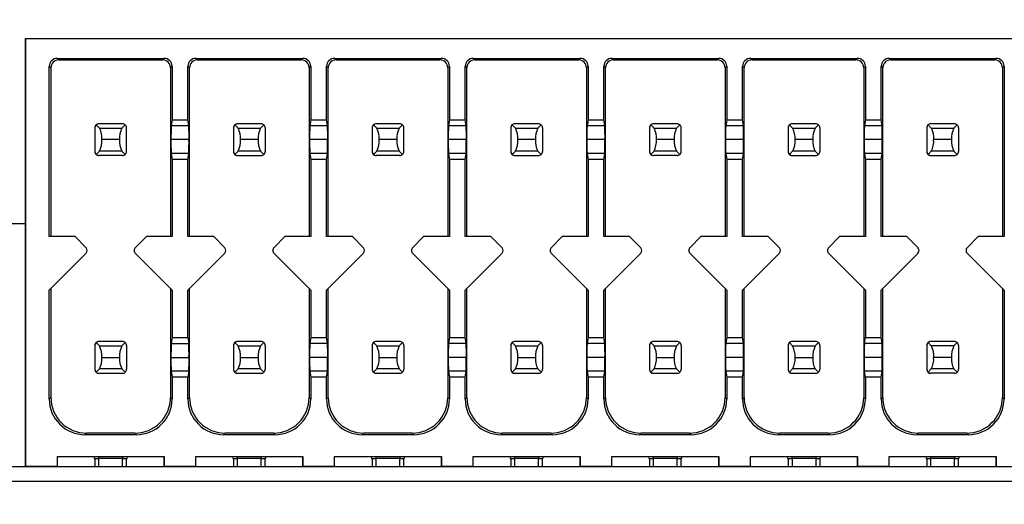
# Model space of a CAD drawing. Header units: millimetres. Extents: x 0 to 629, y 0 to 486.
# Tile 10 of 23: x 197 to 222, y 111 to 123. Entities that reach past the tile are written whole.
import ezdxf

# ---------------------------------------------------------------- set-up
doc = ezdxf.new("R2010")
doc.units = ezdxf.units.MM
doc.header["$LTSCALE"] = 2.25
doc.layers.add('DIMENSIONS', color=140, linetype='Continuous', lineweight=25)
doc.styles.add('SLDTEXTSTYLE0', font='TXT', dxfattribs={"width": 0.7})
doc.dimstyles.new('SLDDIMSTYLE0', dxfattribs={"dimtxt": 4.855518, "dimasz": 7.4295, "dimexe": 0, "dimexo": 0.0625, "dimgap": 1.213879, "dimtad": 0, "dimtih": 1, "dimtoh": 1, "dimrnd": 1e-09, "dimzin": 12, "dimdsep": 46, "dimtxsty": 'SLDTEXTSTYLE0', "dimsah": 1, "dimcen": 0.09, "dimadec": 0, "dimazin": 3, "dimtfac": 1, "dimtofl": 0, "dimtmove": 0, "dimatfit": 3, "dimfxl": 0, "dimfrac": 2, "dimtolj": 1, "dimtzin": 12, "dimarcsym": 0})
doc.dimstyles.new('SLDDIMSTYLE2', dxfattribs={"dimtxt": 4.855518, "dimasz": 7.4295, "dimexe": 0, "dimexo": 0.0625, "dimgap": 1.213879, "dimtad": 0, "dimtih": 1, "dimtoh": 1, "dimrnd": 1e-09, "dimzin": 12, "dimdsep": 46, "dimtxsty": 'SLDTEXTSTYLE0', "dimsah": 1, "dimcen": 0.09, "dimadec": 0, "dimazin": 3, "dimtfac": 1, "dimtmove": 0, "dimatfit": 0, "dimfxl": 0, "dimfrac": 2, "dimtolj": 1, "dimtzin": 12, "dimarcsym": 0})

# ---------------------------------------------------------------- blocks, each defined once
blk = doc.blocks.new('_D_3')
at = {"layer": 'DIMENSIONS'}
for p, q in [((249.616, 109.137), (249.616, 87.976)), ((235.516, 108.537), (235.516, 87.976)), ((201.634, 95.12), (200.003, 95.12)), ((200.003, 95.12), (200.003, 87.403)), ((216.062, 95.12), (217.693, 95.12)), ((217.693, 95.12), (217.693, 87.403)), ((235.516, 95.12), (222.642, 95.12)), ((249.616, 95.12), (263.904, 95.12)), ((200.003, 87.403), (201.634, 87.403)), ((217.693, 87.403), (216.062, 87.403))]:
    blk.add_line(p, q, dxfattribs=at)
for points in [[(235.516, 95.12), (228.087, 96.263), (228.087, 93.977)], [(249.616, 95.12), (257.046, 93.977), (257.046, 96.263)]]:
    blk.add_solid(points, dxfattribs=at)
at = {"layer": 'DIMENSIONS', "char_height": 4.7625, "attachment_point": 1, "style": 'SLDTEXTSTYLE0'}
for s, insert in [('14.1', (201.634, 102.346)), ('0.56', (201.634, 93.542))]:
    blk.add_mtext(s, dxfattribs=dict(at, insert=insert))
blk = doc.blocks.new('_D_4')
at = {"layer": 'DIMENSIONS'}
for p, q in [((89.651, 123.236), (89.651, 166.328)), ((223.216, 126.252), (223.216, 166.328)), ((89.651, 159.184), (142.639, 159.184)), ((149.219, 159.184), (147.589, 159.184)), ((147.589, 159.184), (147.589, 151.467)), ((163.648, 159.184), (165.278, 159.184)), ((165.278, 159.184), (165.278, 151.467)), ((223.216, 159.184), (170.228, 159.184)), ((147.589, 151.467), (149.219, 151.467)), ((165.278, 151.467), (163.648, 151.467))]:
    blk.add_line(p, q, dxfattribs=at)
for points in [[(89.651, 159.184), (97.08, 158.041), (97.08, 160.327)], [(223.216, 159.184), (215.787, 160.327), (215.787, 158.041)]]:
    blk.add_solid(points, dxfattribs=at)
at = {"layer": 'DIMENSIONS', "char_height": 4.7625, "attachment_point": 1, "style": 'SLDTEXTSTYLE0'}
for s, insert in [('133.6', (147.2, 166.41)), ('5.26', (149.219, 157.606))]:
    blk.add_mtext(s, dxfattribs=dict(at, insert=insert))

msp = doc.modelspace()

# ---------------------------------------------------------------- linework, layer by layer
for p, q in [((197.12, 122.578), (197.12, 111.778)), ((197.12, 122.578), (222.42, 122.578)), ((197.12, 111.778), (197.12, 122.578)), ((197.12, 122.578), (197.12, 122.578)), ((197.92, 122.078), (200.62, 122.078)), ((197.96, 122.038), (197.92, 122.078)), ((197.96, 122.038), (200.58, 122.038)), ((200.62, 122.078), (200.58, 122.038)), ((201.42, 122.078), (204.12, 122.078)), ((201.46, 122.038), (201.42, 122.078)), ((201.46, 122.038), (204.08, 122.038)), ((204.12, 122.078), (204.08, 122.038)), ((204.92, 122.078), (207.62, 122.078)), ((204.96, 122.038), (204.92, 122.078)), ((204.96, 122.038), (207.58, 122.038)), ((207.62, 122.078), (207.58, 122.038)), ((208.42, 122.078), (211.12, 122.078)), ((208.46, 122.038), (208.42, 122.078)), ((208.46, 122.038), (211.08, 122.038)), ((211.12, 122.078), (211.08, 122.038)), ((211.92, 122.078), (214.62, 122.078)), ((211.96, 122.038), (211.92, 122.078)), ((211.96, 122.038), (214.58, 122.038)), ((214.62, 122.078), (214.58, 122.038)), ((215.42, 122.078), (218.12, 122.078)), ((215.46, 122.038), (215.42, 122.078)), ((215.46, 122.038), (218.08, 122.038)), ((218.12, 122.078), (218.08, 122.038)), ((218.92, 122.078), (221.62, 122.078)), ((218.96, 122.038), (218.92, 122.078)), ((218.96, 122.038), (221.58, 122.038)), ((221.62, 122.078), (221.58, 122.038)), ((197.72, 117.578), (197.72, 121.878)), ((197.76, 121.838), (197.72, 121.878)), ((197.76, 121.838), (197.76, 117.578)), ((200.82, 121.878), (200.78, 121.838)), ((200.78, 121.838), (200.78, 117.578)), ((200.82, 121.878), (200.82, 120.528)), ((201.22, 120.528), (201.22, 121.878)), ((201.26, 121.838), (201.22, 121.878)), ((201.26, 117.578), (201.26, 121.838)), ((204.32, 121.878), (204.28, 121.838)), ((204.28, 121.838), (204.28, 117.578)), ((204.32, 121.878), (204.32, 120.528)), ((204.72, 120.528), (204.72, 121.878)), ((204.76, 121.838), (204.72, 121.878)), ((204.76, 117.578), (204.76, 121.838)), ((207.82, 121.878), (207.78, 121.838)), ((207.78, 121.838), (207.78, 117.578)), ((207.82, 121.878), (207.82, 120.528)), ((208.22, 120.528), (208.22, 121.878)), ((208.26, 121.838), (208.22, 121.878)), ((208.26, 117.578), (208.26, 121.838)), ((211.32, 121.878), (211.28, 121.838)), ((211.28, 121.838), (211.28, 117.578)), ((211.32, 121.878), (211.32, 120.528)), ((211.72, 120.528), (211.72, 121.878)), ((211.76, 121.838), (211.72, 121.878)), ((211.76, 117.578), (211.76, 121.838)), ((214.82, 121.878), (214.78, 121.838)), ((214.78, 121.838), (214.78, 117.578)), ((214.82, 121.878), (214.82, 120.528)), ((215.22, 120.528), (215.22, 121.878)), ((215.26, 121.838), (215.22, 121.878)), ((215.26, 117.578), (215.26, 121.838)), ((218.32, 121.878), (218.28, 121.838)), ((218.28, 121.838), (218.28, 117.578)), ((218.32, 121.878), (218.32, 120.528)), ((218.72, 120.528), (218.72, 121.878)), ((218.76, 121.838), (218.72, 121.878)), ((218.76, 117.578), (218.76, 121.838)), ((221.78, 121.838), (221.82, 121.878)), ((221.78, 121.838), (221.78, 117.578)), ((221.82, 121.878), (221.82, 117.578)), ((198.87, 120.328), (198.87, 119.728)), ((198.87, 120.328), (198.87, 120.328)), ((198.87, 120.328), (198.87, 119.728)), ((198.985, 120.318), (198.902, 120.401)), ((199.57, 120.428), (198.97, 120.428)), ((198.985, 120.318), (199.554, 120.318)), ((199.638, 120.401), (199.554, 120.318)), ((199.67, 119.728), (199.67, 120.328)), ((200.82, 120.528), (200.795, 120.378)), ((201.244, 120.378), (200.795, 120.378)), ((200.82, 120.528), (201.22, 120.528)), ((201.244, 120.378), (201.22, 120.528)), ((202.37, 120.328), (202.37, 119.728)), ((202.37, 120.328), (202.37, 120.328)), ((202.37, 120.328), (202.37, 119.728)), ((202.402, 120.401), (202.485, 120.318)), ((203.07, 120.428), (202.47, 120.428)), ((202.485, 120.318), (203.054, 120.318)), ((203.138, 120.401), (203.054, 120.318)), ((203.17, 120.328), (203.17, 119.728)), ((204.32, 120.528), (204.295, 120.378)), ((204.744, 120.378), (204.295, 120.378)), ((204.32, 120.528), (204.72, 120.528)), ((204.744, 120.378), (204.72, 120.528)), ((205.87, 120.328), (205.87, 119.728)), ((205.87, 120.328), (205.87, 120.328)), ((205.87, 120.328), (205.87, 119.728)), ((205.985, 120.318), (205.902, 120.401)), ((206.57, 120.428), (205.97, 120.428)), ((205.985, 120.318), (206.554, 120.318)), ((206.638, 120.401), (206.554, 120.318)), ((206.67, 119.728), (206.67, 120.328)), ((207.82, 120.528), (207.795, 120.378)), ((208.244, 120.378), (207.795, 120.378)), ((207.82, 120.528), (208.22, 120.528)), ((208.244, 120.378), (208.22, 120.528)), ((209.37, 120.328), (209.37, 119.728)), ((209.37, 120.328), (209.37, 120.328)), ((209.37, 120.328), (209.37, 119.728)), ((209.402, 120.401), (209.485, 120.318)), ((210.07, 120.428), (209.47, 120.428)), ((209.485, 120.318), (210.054, 120.318)), ((210.138, 120.401), (210.054, 120.318)), ((210.17, 120.328), (210.17, 119.728)), ((211.32, 120.528), (211.295, 120.378)), ((211.744, 120.378), (211.295, 120.378)), ((211.32, 120.528), (211.72, 120.528)), ((211.744, 120.378), (211.72, 120.528)), ((212.87, 120.328), (212.87, 119.728)), ((212.87, 120.328), (212.87, 120.328)), ((212.87, 120.328), (212.87, 119.728)), ((212.985, 120.318), (212.902, 120.401)), ((213.57, 120.428), (212.97, 120.428)), ((212.985, 120.318), (213.554, 120.318)), ((213.638, 120.401), (213.554, 120.318)), ((213.67, 119.728), (213.67, 120.328)), ((214.82, 120.528), (214.795, 120.378)), ((215.244, 120.378), (214.795, 120.378)), ((214.82, 120.528), (215.22, 120.528)), ((215.244, 120.378), (215.22, 120.528)), ((216.37, 120.328), (216.37, 119.728)), ((216.37, 120.328), (216.37, 120.328)), ((216.37, 120.328), (216.37, 119.728)), ((216.402, 120.401), (216.485, 120.318)), ((217.07, 120.428), (216.47, 120.428)), ((216.485, 120.318), (217.054, 120.318)), ((217.138, 120.401), (217.054, 120.318)), ((217.17, 120.328), (217.17, 119.728)), ((218.32, 120.528), (218.295, 120.378)), ((218.744, 120.378), (218.295, 120.378)), ((218.32, 120.528), (218.72, 120.528)), ((218.744, 120.378), (218.72, 120.528)), ((219.87, 120.328), (219.87, 119.728)), ((219.87, 120.328), (219.87, 120.328)), ((219.87, 120.328), (219.87, 119.728)), ((219.985, 120.318), (219.902, 120.401)), ((220.57, 120.428), (219.97, 120.428)), ((219.985, 120.318), (220.554, 120.318)), ((220.638, 120.401), (220.554, 120.318)), ((220.67, 120.328), (220.67, 119.728)), ((199.495, 120.028), (199.045, 120.028)), ((201.247, 120.028), (200.792, 120.028)), ((202.995, 120.028), (202.545, 120.028)), ((204.747, 120.028), (204.292, 120.028)), ((206.495, 120.028), (206.045, 120.028)), ((208.247, 120.028), (207.792, 120.028)), ((209.995, 120.028), (209.545, 120.028)), ((211.747, 120.028), (211.292, 120.028)), ((213.495, 120.028), (213.045, 120.028)), ((215.247, 120.028), (214.792, 120.028)), ((216.995, 120.028), (216.545, 120.028)), ((218.747, 120.028), (218.292, 120.028)), ((220.495, 120.028), (220.045, 120.028)), ((198.87, 119.728), (198.87, 119.728)), ((198.985, 119.738), (198.902, 119.655)), ((199.57, 119.628), (198.97, 119.628)), ((199.554, 119.738), (198.985, 119.738)), ((199.638, 119.655), (199.554, 119.738)), ((200.795, 119.679), (200.82, 119.528)), ((201.244, 119.679), (200.795, 119.679)), ((201.22, 119.528), (201.244, 119.679)), ((202.37, 119.728), (202.37, 119.728)), ((202.485, 119.738), (202.402, 119.655)), ((202.47, 119.628), (203.07, 119.628)), ((203.054, 119.738), (202.485, 119.738)), ((203.054, 119.738), (203.138, 119.655)), ((204.295, 119.679), (204.32, 119.528)), ((204.744, 119.679), (204.295, 119.679)), ((204.72, 119.528), (204.744, 119.679)), ((205.87, 119.728), (205.87, 119.728)), ((205.985, 119.738), (205.902, 119.655)), ((206.57, 119.628), (205.97, 119.628)), ((206.554, 119.738), (205.985, 119.738)), ((206.638, 119.655), (206.554, 119.738)), ((207.795, 119.679), (207.82, 119.528)), ((208.244, 119.679), (207.795, 119.679)), ((208.22, 119.528), (208.244, 119.679)), ((209.37, 119.728), (209.37, 119.728)), ((209.485, 119.738), (209.402, 119.655)), ((209.47, 119.628), (210.07, 119.628)), ((210.054, 119.738), (209.485, 119.738)), ((210.054, 119.738), (210.138, 119.655)), ((211.295, 119.679), (211.32, 119.528)), ((211.744, 119.679), (211.295, 119.679)), ((211.72, 119.528), (211.744, 119.679)), ((212.87, 119.728), (212.87, 119.728)), ((212.985, 119.738), (212.902, 119.655)), ((213.57, 119.628), (212.97, 119.628)), ((213.554, 119.738), (212.985, 119.738)), ((213.638, 119.655), (213.554, 119.738)), ((214.795, 119.679), (214.82, 119.528)), ((215.244, 119.679), (214.795, 119.679)), ((215.22, 119.528), (215.244, 119.679)), ((216.37, 119.728), (216.37, 119.728)), ((216.485, 119.738), (216.402, 119.655)), ((216.47, 119.628), (217.07, 119.628)), ((217.054, 119.738), (216.485, 119.738)), ((217.054, 119.738), (217.138, 119.655)), ((218.295, 119.679), (218.32, 119.528)), ((218.744, 119.679), (218.295, 119.679)), ((218.72, 119.528), (218.744, 119.679)), ((219.87, 119.728), (219.87, 119.728)), ((219.985, 119.738), (219.902, 119.655)), ((219.97, 119.628), (220.57, 119.628)), ((220.554, 119.738), (219.985, 119.738)), ((220.638, 119.655), (220.554, 119.738)), ((201.22, 119.528), (200.82, 119.528)), ((200.82, 119.528), (200.82, 117.578)), ((201.22, 117.578), (201.22, 119.528)), ((204.72, 119.528), (204.32, 119.528)), ((204.32, 119.528), (204.32, 117.578)), ((204.72, 117.578), (204.72, 119.528)), ((208.22, 119.528), (207.82, 119.528)), ((207.82, 119.528), (207.82, 117.578)), ((208.22, 117.578), (208.22, 119.528)), ((211.72, 119.528), (211.32, 119.528)), ((211.32, 119.528), (211.32, 117.578)), ((211.72, 117.578), (211.72, 119.528)), ((215.22, 119.528), (214.82, 119.528)), ((214.82, 119.528), (214.82, 117.578)), ((215.22, 117.578), (215.22, 119.528)), ((218.72, 119.528), (218.32, 119.528)), ((218.32, 119.528), (218.32, 117.578)), ((218.72, 117.578), (218.72, 119.528)), ((197.12, 117.9), (196.446, 117.9)), ((198.37, 117.578), (197.72, 117.578)), ((198.649, 117.299), (198.37, 117.578)), ((200.17, 117.578), (199.891, 117.299)), ((200.82, 117.578), (200.17, 117.578)), ((201.87, 117.578), (201.22, 117.578)), ((202.149, 117.299), (201.87, 117.578)), ((203.67, 117.578), (203.391, 117.299)), ((204.32, 117.578), (203.67, 117.578)), ((205.37, 117.578), (204.72, 117.578)), ((205.649, 117.299), (205.37, 117.578)), ((207.17, 117.578), (206.891, 117.299)), ((207.82, 117.578), (207.17, 117.578)), ((208.87, 117.578), (208.22, 117.578)), ((209.149, 117.299), (208.87, 117.578)), ((210.67, 117.578), (210.391, 117.299)), ((211.32, 117.578), (210.67, 117.578)), ((212.37, 117.578), (211.72, 117.578)), ((212.649, 117.299), (212.37, 117.578)), ((214.17, 117.578), (213.891, 117.299)), ((214.82, 117.578), (214.17, 117.578)), ((215.87, 117.578), (215.22, 117.578)), ((216.149, 117.299), (215.87, 117.578)), ((217.67, 117.578), (217.391, 117.299)), ((218.32, 117.578), (217.67, 117.578)), ((219.37, 117.578), (218.72, 117.578)), ((219.649, 117.299), (219.37, 117.578)), ((221.17, 117.578), (220.891, 117.299)), ((221.82, 117.578), (221.17, 117.578)), ((197.72, 116.228), (198.649, 117.157)), ((199.861, 117.228), (199.861, 117.228)), ((199.891, 117.299), (199.891, 117.299)), ((199.891, 117.157), (200.82, 116.228)), ((199.891, 117.157), (199.891, 117.157)), ((201.22, 116.228), (202.149, 117.157)), ((203.361, 117.228), (203.361, 117.228)), ((203.391, 117.299), (203.391, 117.299)), ((203.391, 117.157), (204.32, 116.228)), ((203.391, 117.157), (203.391, 117.157)), ((204.72, 116.228), (205.649, 117.157)), ((206.861, 117.228), (206.861, 117.228)), ((206.891, 117.299), (206.891, 117.299)), ((206.891, 117.157), (207.82, 116.228)), ((206.891, 117.157), (206.891, 117.157)), ((208.22, 116.228), (209.149, 117.157)), ((210.361, 117.228), (210.361, 117.228)), ((210.391, 117.299), (210.391, 117.299)), ((210.391, 117.157), (210.391, 117.157)), ((210.391, 117.157), (211.32, 116.228)), ((211.72, 116.228), (212.649, 117.157)), ((213.861, 117.228), (213.861, 117.228)), ((213.891, 117.299), (213.891, 117.299)), ((213.891, 117.157), (213.891, 117.157)), ((213.891, 117.157), (214.82, 116.228)), ((215.22, 116.228), (216.149, 117.157)), ((217.361, 117.228), (217.361, 117.228)), ((217.391, 117.299), (217.391, 117.299)), ((217.391, 117.157), (217.391, 117.157)), ((217.391, 117.157), (218.32, 116.228)), ((218.72, 116.228), (219.649, 117.157)), ((220.861, 117.228), (220.861, 117.228)), ((220.891, 117.299), (220.891, 117.299)), ((220.891, 117.157), (221.82, 116.228)), ((220.891, 117.157), (220.891, 117.157)), ((197.72, 113.478), (197.72, 116.228)), ((197.76, 116.268), (197.76, 113.518)), ((200.78, 116.268), (200.78, 113.518)), ((200.82, 116.228), (200.82, 115.028)), ((201.22, 115.028), (201.22, 116.228)), ((201.26, 113.518), (201.26, 116.268)), ((204.28, 116.268), (204.28, 113.518)), ((204.32, 116.228), (204.32, 115.028)), ((204.72, 115.028), (204.72, 116.228)), ((204.76, 113.518), (204.76, 116.268)), ((207.78, 116.268), (207.78, 113.518)), ((207.82, 116.228), (207.82, 115.028)), ((208.22, 115.028), (208.22, 116.228)), ((208.26, 113.518), (208.26, 116.268)), ((211.28, 116.268), (211.28, 113.518)), ((211.32, 116.228), (211.32, 115.028)), ((211.72, 115.028), (211.72, 116.228)), ((211.76, 113.518), (211.76, 116.268)), ((214.78, 116.268), (214.78, 113.518)), ((214.82, 116.228), (214.82, 115.028)), ((215.22, 115.028), (215.22, 116.228)), ((215.26, 113.518), (215.26, 116.268)), ((218.28, 116.268), (218.28, 113.518)), ((218.32, 116.228), (218.32, 115.028)), ((218.72, 115.028), (218.72, 116.228)), ((218.76, 113.518), (218.76, 116.268)), ((221.78, 116.268), (221.78, 113.518)), ((221.82, 116.228), (221.82, 113.478)), ((198.902, 114.901), (198.985, 114.818)), ((199.57, 114.928), (198.97, 114.928)), ((199.554, 114.818), (199.638, 114.901)), ((200.82, 115.028), (200.795, 114.878)), ((200.795, 114.878), (201.244, 114.878)), ((200.82, 115.028), (201.22, 115.028)), ((201.22, 115.028), (201.244, 114.878)), ((202.402, 114.901), (202.485, 114.818)), ((203.07, 114.928), (202.47, 114.928)), ((203.054, 114.818), (203.138, 114.901)), ((204.32, 115.028), (204.295, 114.878)), ((204.744, 114.878), (204.295, 114.878)), ((204.32, 115.028), (204.72, 115.028)), ((204.744, 114.878), (204.72, 115.028)), ((205.902, 114.901), (205.985, 114.818)), ((206.57, 114.928), (205.97, 114.928)), ((206.554, 114.818), (206.638, 114.901)), ((207.82, 115.028), (207.795, 114.878)), ((208.244, 114.878), (207.795, 114.878)), ((207.82, 115.028), (208.22, 115.028)), ((208.244, 114.878), (208.22, 115.028)), ((209.402, 114.901), (209.485, 114.818)), ((210.07, 114.928), (209.47, 114.928)), ((210.054, 114.818), (210.138, 114.901)), ((211.32, 115.028), (211.295, 114.878)), ((211.744, 114.878), (211.295, 114.878)), ((211.32, 115.028), (211.72, 115.028)), ((211.744, 114.878), (211.72, 115.028)), ((212.902, 114.901), (212.985, 114.818)), ((213.57, 114.928), (212.97, 114.928)), ((213.554, 114.818), (213.638, 114.901)), ((214.82, 115.028), (214.795, 114.878)), ((215.244, 114.878), (214.795, 114.878)), ((214.82, 115.028), (215.22, 115.028)), ((215.244, 114.878), (215.22, 115.028)), ((216.402, 114.901), (216.485, 114.818)), ((217.07, 114.928), (216.47, 114.928)), ((217.054, 114.818), (217.138, 114.901)), ((218.295, 114.878), (218.32, 115.028)), ((218.744, 114.878), (218.295, 114.878)), ((218.32, 115.028), (218.72, 115.028)), ((218.744, 114.878), (218.72, 115.028)), ((219.985, 114.818), (219.902, 114.901)), ((220.57, 114.928), (219.97, 114.928)), ((220.638, 114.901), (220.554, 114.818)), ((198.87, 114.828), (198.87, 114.228)), ((198.87, 114.828), (198.87, 114.828)), ((198.87, 114.828), (198.87, 114.228)), ((198.985, 114.818), (199.554, 114.818)), ((199.67, 114.828), (199.67, 114.228)), ((202.37, 114.828), (202.37, 114.228)), ((202.37, 114.828), (202.37, 114.828)), ((202.37, 114.828), (202.37, 114.228)), ((202.485, 114.818), (203.054, 114.818)), ((203.17, 114.828), (203.17, 114.228)), ((205.87, 114.828), (205.87, 114.228)), ((205.87, 114.828), (205.87, 114.828)), ((205.87, 114.828), (205.87, 114.228)), ((205.985, 114.818), (206.554, 114.818)), ((206.67, 114.828), (206.67, 114.228)), ((209.37, 114.828), (209.37, 114.228)), ((209.37, 114.828), (209.37, 114.828)), ((209.37, 114.828), (209.37, 114.228)), ((209.485, 114.818), (210.054, 114.818)), ((210.17, 114.828), (210.17, 114.228)), ((212.87, 114.828), (212.87, 114.228)), ((212.87, 114.828), (212.87, 114.828)), ((212.87, 114.828), (212.87, 114.228)), ((212.985, 114.818), (213.554, 114.818)), ((213.67, 114.828), (213.67, 114.228)), ((216.37, 114.828), (216.37, 114.228)), ((216.37, 114.828), (216.37, 114.828)), ((216.37, 114.828), (216.37, 114.228)), ((216.485, 114.818), (217.054, 114.818)), ((217.17, 114.828), (217.17, 114.228)), ((219.87, 114.828), (219.87, 114.228)), ((219.87, 114.828), (219.87, 114.828)), ((219.87, 114.828), (219.87, 114.228)), ((220.554, 114.818), (219.985, 114.818)), ((220.67, 114.828), (220.67, 114.228)), ((199.045, 114.528), (199.495, 114.528)), ((200.792, 114.528), (201.247, 114.528)), ((202.545, 114.528), (202.995, 114.528)), ((204.747, 114.528), (204.292, 114.528)), ((206.045, 114.528), (206.495, 114.528)), ((208.247, 114.528), (207.792, 114.528)), ((209.545, 114.528), (209.995, 114.528)), ((211.747, 114.528), (211.292, 114.528)), ((213.045, 114.528), (213.495, 114.528)), ((215.247, 114.528), (214.792, 114.528)), ((216.545, 114.528), (216.995, 114.528)), ((218.747, 114.528), (218.292, 114.528)), ((220.495, 114.528), (220.045, 114.528)), ((198.87, 114.228), (198.87, 114.228)), ((198.902, 114.155), (198.985, 114.238)), ((198.97, 114.128), (199.57, 114.128)), ((199.554, 114.238), (198.985, 114.238)), ((199.554, 114.238), (199.638, 114.155)), ((200.795, 114.179), (200.82, 114.028)), ((201.244, 114.179), (200.795, 114.179)), ((201.244, 114.179), (201.22, 114.028)), ((202.37, 114.228), (202.37, 114.228)), ((202.402, 114.155), (202.485, 114.238)), ((202.47, 114.128), (203.07, 114.128)), ((203.054, 114.238), (202.485, 114.238)), ((203.054, 114.238), (203.138, 114.155)), ((204.295, 114.179), (204.32, 114.028)), ((204.744, 114.179), (204.295, 114.179)), ((204.72, 114.028), (204.744, 114.179)), ((205.87, 114.228), (205.87, 114.228)), ((205.902, 114.155), (205.985, 114.238)), ((205.97, 114.128), (206.57, 114.128)), ((206.554, 114.238), (205.985, 114.238)), ((206.554, 114.238), (206.638, 114.155)), ((207.795, 114.179), (207.82, 114.028)), ((208.244, 114.179), (207.795, 114.179)), ((208.22, 114.028), (208.244, 114.179)), ((209.37, 114.228), (209.37, 114.228)), ((209.402, 114.155), (209.485, 114.238)), ((209.47, 114.128), (210.07, 114.128)), ((210.054, 114.238), (209.485, 114.238)), ((210.054, 114.238), (210.138, 114.155)), ((211.295, 114.179), (211.32, 114.028)), ((211.744, 114.179), (211.295, 114.179)), ((211.72, 114.028), (211.744, 114.179)), ((212.87, 114.228), (212.87, 114.228)), ((212.902, 114.155), (212.985, 114.238)), ((212.97, 114.128), (213.57, 114.128)), ((213.554, 114.238), (212.985, 114.238)), ((213.554, 114.238), (213.638, 114.155)), ((214.795, 114.179), (214.82, 114.028)), ((215.244, 114.179), (214.795, 114.179)), ((215.22, 114.028), (215.244, 114.179)), ((216.37, 114.228), (216.37, 114.228)), ((216.402, 114.155), (216.485, 114.238)), ((216.47, 114.128), (217.07, 114.128)), ((217.054, 114.238), (216.485, 114.238)), ((217.054, 114.238), (217.138, 114.155)), ((218.32, 114.028), (218.295, 114.179)), ((218.744, 114.179), (218.295, 114.179)), ((218.72, 114.028), (218.744, 114.179)), ((219.87, 114.228), (219.87, 114.228)), ((219.985, 114.238), (219.902, 114.155)), ((220.57, 114.128), (219.97, 114.128)), ((220.554, 114.238), (219.985, 114.238)), ((220.638, 114.155), (220.554, 114.238)), ((200.82, 114.028), (200.82, 113.478)), ((201.22, 114.028), (200.82, 114.028)), ((201.22, 113.478), (201.22, 114.028)), ((204.32, 114.028), (204.32, 113.478)), ((204.72, 114.028), (204.32, 114.028)), ((204.72, 113.478), (204.72, 114.028)), ((207.82, 114.028), (207.82, 113.478)), ((208.22, 114.028), (207.82, 114.028)), ((208.22, 113.478), (208.22, 114.028)), ((211.32, 114.028), (211.32, 113.478)), ((211.72, 114.028), (211.32, 114.028)), ((211.72, 113.478), (211.72, 114.028)), ((214.82, 114.028), (214.82, 113.478)), ((215.22, 114.028), (214.82, 114.028)), ((215.22, 113.478), (215.22, 114.028)), ((218.32, 114.028), (218.32, 113.478)), ((218.72, 114.028), (218.32, 114.028)), ((218.72, 113.478), (218.72, 114.028)), ((197.72, 113.478), (197.76, 113.518)), ((200.82, 113.478), (200.78, 113.518)), ((201.26, 113.518), (201.22, 113.478)), ((204.32, 113.478), (204.28, 113.518)), ((204.76, 113.518), (204.72, 113.478)), ((207.82, 113.478), (207.78, 113.518)), ((208.26, 113.518), (208.22, 113.478)), ((211.32, 113.478), (211.28, 113.518)), ((211.76, 113.518), (211.72, 113.478)), ((214.82, 113.478), (214.78, 113.518)), ((215.26, 113.518), (215.22, 113.478)), ((218.32, 113.478), (218.28, 113.518)), ((218.76, 113.518), (218.72, 113.478)), ((221.82, 113.478), (221.78, 113.518)), ((198.66, 112.618), (198.62, 112.578)), ((199.88, 112.618), (198.66, 112.618)), ((199.88, 112.618), (199.92, 112.578)), ((202.16, 112.618), (202.12, 112.578)), ((203.38, 112.618), (202.16, 112.618)), ((203.42, 112.578), (203.38, 112.618)), ((205.66, 112.618), (205.62, 112.578)), ((206.88, 112.618), (205.66, 112.618)), ((206.92, 112.578), (206.88, 112.618)), ((209.16, 112.618), (209.12, 112.578)), ((210.38, 112.618), (209.16, 112.618)), ((210.42, 112.578), (210.38, 112.618)), ((212.66, 112.618), (212.62, 112.578)), ((213.88, 112.618), (212.66, 112.618)), ((213.92, 112.578), (213.88, 112.618)), ((216.16, 112.618), (216.12, 112.578)), ((217.38, 112.618), (216.16, 112.618)), ((217.42, 112.578), (217.38, 112.618)), ((219.62, 112.578), (219.66, 112.618)), ((220.88, 112.618), (219.66, 112.618)), ((220.92, 112.578), (220.88, 112.618)), ((199.92, 112.578), (198.62, 112.578)), ((203.42, 112.578), (202.12, 112.578)), ((206.92, 112.578), (205.62, 112.578)), ((210.42, 112.578), (209.12, 112.578)), ((213.92, 112.578), (212.62, 112.578)), ((217.42, 112.578), (216.12, 112.578)), ((220.92, 112.578), (219.62, 112.578)), ((197.92, 112.028), (200.62, 112.028)), ((197.92, 112.028), (197.92, 111.778)), ((198.844, 112.028), (198.857, 111.978)), ((198.87, 111.978), (198.87, 111.766)), ((198.97, 111.978), (198.97, 112.028)), ((199.57, 111.978), (198.97, 111.978)), ((198.97, 111.766), (198.97, 111.978)), ((199.57, 112.028), (199.57, 111.978)), ((199.57, 111.978), (199.682, 111.978)), ((199.57, 111.766), (199.57, 111.978)), ((199.67, 111.766), (199.67, 111.978)), ((199.682, 111.978), (199.696, 112.028)), ((200.62, 112.028), (200.62, 111.778)), ((200.62, 111.778), (200.62, 112.028)), ((200.62, 112.028), (200.62, 112.028)), ((201.42, 112.028), (204.12, 112.028)), ((201.42, 111.778), (201.42, 112.028)), ((202.344, 112.028), (202.357, 111.978)), ((202.37, 111.978), (202.37, 111.766)), ((202.47, 111.978), (202.47, 112.028)), ((203.07, 111.978), (202.47, 111.978)), ((202.47, 111.766), (202.47, 111.978)), ((203.07, 112.028), (203.07, 111.978)), ((203.07, 111.978), (203.182, 111.978)), ((203.07, 111.766), (203.07, 111.978)), ((203.17, 111.766), (203.17, 111.978)), ((203.182, 111.978), (203.196, 112.028)), ((204.12, 112.028), (204.12, 111.778)), ((204.12, 111.778), (204.12, 112.028)), ((204.12, 112.028), (204.12, 112.028)), ((204.92, 112.028), (207.62, 112.028)), ((204.92, 111.778), (204.92, 112.028)), ((205.844, 112.028), (205.857, 111.978)), ((205.87, 111.978), (205.87, 111.766)), ((205.97, 111.978), (205.97, 112.028)), ((206.57, 111.978), (205.97, 111.978)), ((205.97, 111.766), (205.97, 111.978)), ((206.57, 112.028), (206.57, 111.978)), ((206.57, 111.978), (206.682, 111.978)), ((206.57, 111.766), (206.57, 111.978)), ((206.67, 111.766), (206.67, 111.978)), ((206.682, 111.978), (206.696, 112.028)), ((207.62, 112.028), (207.62, 111.778)), ((207.62, 111.778), (207.62, 112.028)), ((207.62, 112.028), (207.62, 112.028)), ((208.42, 112.028), (211.12, 112.028)), ((208.42, 111.778), (208.42, 112.028)), ((209.344, 112.028), (209.357, 111.978)), ((209.37, 111.978), (209.37, 111.766)), ((209.47, 111.978), (209.47, 112.028)), ((210.07, 111.978), (209.47, 111.978)), ((209.47, 111.766), (209.47, 111.978)), ((210.07, 112.028), (210.07, 111.978)), ((210.07, 111.978), (210.182, 111.978)), ((210.07, 111.766), (210.07, 111.978)), ((210.17, 111.766), (210.17, 111.978)), ((210.182, 111.978), (210.196, 112.028)), ((211.12, 112.028), (211.12, 111.778)), ((211.12, 111.778), (211.12, 112.028)), ((211.12, 112.028), (211.12, 112.028)), ((211.92, 112.028), (214.62, 112.028)), ((211.92, 111.778), (211.92, 112.028)), ((212.844, 112.028), (212.857, 111.978)), ((212.87, 111.978), (212.87, 111.766)), ((212.97, 111.978), (212.97, 112.028)), ((213.57, 111.978), (212.97, 111.978)), ((212.97, 111.766), (212.97, 111.978)), ((213.57, 112.028), (213.57, 111.978)), ((213.57, 111.978), (213.682, 111.978)), ((213.57, 111.766), (213.57, 111.978)), ((213.67, 111.766), (213.67, 111.978)), ((213.682, 111.978), (213.696, 112.028)), ((214.62, 112.028), (214.62, 111.778)), ((214.62, 111.778), (214.62, 112.028)), ((214.62, 112.028), (214.62, 112.028)), ((215.42, 112.028), (218.12, 112.028)), ((215.42, 111.778), (215.42, 112.028)), ((216.344, 112.028), (216.357, 111.978)), ((216.37, 111.978), (216.37, 111.766)), ((216.47, 111.978), (216.47, 112.028)), ((217.07, 111.978), (216.47, 111.978)), ((216.47, 111.978), (216.47, 111.766)), ((217.07, 112.028), (217.07, 111.978)), ((217.07, 111.978), (217.182, 111.978)), ((217.07, 111.978), (217.07, 111.766)), ((217.17, 111.978), (217.17, 111.766)), ((217.182, 111.978), (217.196, 112.028)), ((218.12, 112.028), (218.12, 111.778)), ((218.12, 111.778), (218.12, 112.028)), ((218.12, 112.028), (218.12, 112.028)), ((218.92, 112.028), (221.62, 112.028)), ((218.92, 111.778), (218.92, 112.028)), ((219.844, 112.028), (219.857, 111.978)), ((219.87, 111.978), (219.87, 111.766)), ((219.97, 111.978), (219.97, 112.028)), ((220.57, 111.978), (219.97, 111.978)), ((219.97, 111.766), (219.97, 111.978)), ((220.57, 112.028), (220.57, 111.978)), ((220.57, 111.978), (220.682, 111.978)), ((220.57, 111.766), (220.57, 111.978)), ((220.67, 111.766), (220.67, 111.978)), ((220.682, 111.978), (220.696, 112.028)), ((221.62, 112.028), (221.62, 111.778)), ((221.62, 111.778), (221.62, 112.028)), ((221.62, 112.028), (221.62, 112.028)), ((223.216, 111.766), (144.416, 111.766)), ((197.92, 111.778), (197.12, 111.778)), ((197.12, 111.778), (197.12, 111.778)), ((201.42, 111.778), (200.62, 111.778)), ((200.62, 111.778), (200.62, 111.778)), ((204.92, 111.778), (204.12, 111.778)), ((204.12, 111.778), (204.12, 111.778)), ((208.42, 111.778), (207.62, 111.778)), ((207.62, 111.778), (207.62, 111.778)), ((211.92, 111.778), (211.12, 111.778)), ((211.12, 111.778), (211.12, 111.778)), ((215.42, 111.778), (214.62, 111.778)), ((214.62, 111.778), (214.62, 111.778)), ((218.92, 111.778), (218.12, 111.778)), ((218.12, 111.778), (218.12, 111.778)), ((221.62, 111.778), (222.42, 111.778)), ((221.62, 111.778), (221.62, 111.778)), ((223.216, 111.395), (89.416, 111.395))]:
    msp.add_line(p, q)
at = {"flags": 128}
for points in [[(198.857, 111.978), (198.86, 111.978), (198.866, 111.978), (198.876, 111.978), (198.89, 111.978), (198.907, 111.978), (198.927, 111.978), (198.948, 111.978), (198.97, 111.978)], [(202.357, 111.978), (202.36, 111.978), (202.366, 111.978), (202.376, 111.978), (202.39, 111.978), (202.407, 111.978), (202.427, 111.978), (202.448, 111.978), (202.47, 111.978)], [(205.857, 111.978), (205.86, 111.978), (205.866, 111.978), (205.876, 111.978), (205.89, 111.978), (205.907, 111.978), (205.927, 111.978), (205.948, 111.978), (205.97, 111.978)], [(209.357, 111.978), (209.36, 111.978), (209.366, 111.978), (209.376, 111.978), (209.39, 111.978), (209.407, 111.978), (209.427, 111.978), (209.448, 111.978), (209.47, 111.978)], [(212.857, 111.978), (212.86, 111.978), (212.866, 111.978), (212.876, 111.978), (212.89, 111.978), (212.907, 111.978), (212.927, 111.978), (212.948, 111.978), (212.97, 111.978)], [(216.357, 111.978), (216.36, 111.978), (216.366, 111.978), (216.376, 111.978), (216.39, 111.978), (216.407, 111.978), (216.427, 111.978), (216.448, 111.978), (216.47, 111.978)], [(219.857, 111.978), (219.86, 111.978), (219.866, 111.978), (219.876, 111.978), (219.89, 111.978), (219.907, 111.978), (219.927, 111.978), (219.948, 111.978), (219.97, 111.978)]]:
    msp.add_lwpolyline(points, dxfattribs=at)
for centre, radius, start, end in [((197.92, 121.878), 0.2, 89.9992, 180.0009), ((197.96, 121.838), 0.2, 89.9991, 180.0011), ((200.58, 121.838), 0.2, 359.9993, 90.0007), ((200.62, 121.878), 0.2, 359.9993, 90.0007), ((201.42, 121.878), 0.2, 89.9993, 180.0007), ((201.46, 121.838), 0.2, 89.9993, 180.0007), ((204.08, 121.838), 0.2, 359.9993, 90.0007), ((204.12, 121.878), 0.2, 359.9993, 90.0007), ((204.92, 121.878), 0.2, 89.9993, 180.0007), ((204.96, 121.838), 0.2, 89.9993, 180.0007), ((207.58, 121.838), 0.2, 359.9993, 90.0007), ((207.62, 121.878), 0.2, 359.9993, 90.0007), ((208.42, 121.878), 0.2, 89.9993, 180.0007), ((208.46, 121.838), 0.2, 89.9993, 180.0007), ((211.08, 121.838), 0.2, 359.9993, 90.0007), ((211.12, 121.878), 0.2, 359.9993, 90.0007), ((211.92, 121.878), 0.2, 89.9993, 180.0007), ((211.96, 121.838), 0.2, 89.9993, 180.0007), ((214.58, 121.838), 0.2, 359.9993, 90.0007), ((214.62, 121.878), 0.2, 359.9993, 90.0007), ((215.42, 121.878), 0.2, 89.9993, 180.0007), ((215.46, 121.838), 0.2, 89.9993, 180.0007), ((218.08, 121.838), 0.2, 359.9993, 90.0007), ((218.12, 121.878), 0.2, 359.9993, 90.0007), ((218.92, 121.878), 0.2, 89.9993, 180.0007), ((218.96, 121.838), 0.2, 89.9993, 180.0007), ((221.58, 121.838), 0.2, 359.9993, 90.0007), ((221.62, 121.878), 0.2, 359.9993, 90.0007), ((198.97, 120.328), 0.1, 90, 180), ((198.97, 120.328), 0.1, 132.8936, 180), ((198.97, 120.328), 0.1, 90, 132.8936), ((198.556, 120.078), 0.492, 354.1165, 29.1203), ((200.026, 120.07), 0.532, 152.2489, 184.5144), ((199.57, 120.328), 0.1, 47.1064, 90), ((199.57, 120.328), 0.1, 0, 47.1064), ((212.964, 120.102), 12.172, 178.7034, 180.3486), ((190.823, 120.117), 10.425, 359.5135, 1.4346), ((202.47, 120.328), 0.1, 90, 180), ((202.47, 120.328), 0.1, 132.8936, 180), ((202.47, 120.328), 0.1, 90, 132.8936), ((202.014, 120.07), 0.532, 355.4856, 27.7511), ((203.526, 120.07), 0.532, 152.2489, 184.5144), ((203.07, 120.328), 0.1, 47.1064, 90), ((203.07, 120.328), 0.1, 0, 47.1064), ((216.464, 120.102), 12.172, 178.7034, 180.3486), ((194.323, 120.117), 10.425, 359.5135, 1.4346), ((205.97, 120.328), 0.1, 90, 180), ((205.97, 120.328), 0.1, 132.8936, 180), ((205.97, 120.328), 0.1, 90, 132.8936), ((205.556, 120.078), 0.492, 354.1165, 29.1203), ((207.026, 120.07), 0.532, 152.2489, 184.5144), ((206.57, 120.328), 0.1, 47.1064, 90), ((206.57, 120.328), 0.1, 0, 47.1064), ((219.964, 120.102), 12.172, 178.7034, 180.3486), ((197.823, 120.117), 10.425, 359.5135, 1.4346), ((209.47, 120.328), 0.1, 90, 180), ((209.47, 120.328), 0.1, 132.8936, 180), ((209.47, 120.328), 0.1, 90, 132.8936), ((209.014, 120.07), 0.532, 355.4856, 27.7511), ((210.526, 120.07), 0.532, 152.2489, 184.5144), ((210.07, 120.328), 0.1, 47.1064, 90), ((210.07, 120.328), 0.1, 0, 47.1064), ((223.464, 120.102), 12.172, 178.7034, 180.3486), ((201.323, 120.117), 10.425, 359.5135, 1.4346), ((212.97, 120.328), 0.1, 90, 180), ((212.97, 120.328), 0.1, 132.8936, 180), ((212.97, 120.328), 0.1, 90, 132.8936), ((212.556, 120.078), 0.492, 354.1165, 29.1203), ((214.026, 120.07), 0.532, 152.2489, 184.5144), ((213.57, 120.328), 0.1, 47.1064, 90), ((213.57, 120.328), 0.1, 0, 47.1064), ((226.964, 120.102), 12.172, 178.7034, 180.3486), ((204.823, 120.117), 10.425, 359.5135, 1.4346), ((216.47, 120.328), 0.1, 90, 180), ((216.47, 120.328), 0.1, 132.8936, 180), ((216.47, 120.328), 0.1, 90, 132.8936), ((216.014, 120.07), 0.532, 355.4856, 27.7511), ((217.526, 120.07), 0.532, 152.2489, 184.5144), ((217.07, 120.328), 0.1, 47.1064, 90), ((217.07, 120.328), 0.1, 0, 47.1064), ((230.464, 120.102), 12.172, 178.7034, 180.3486), ((208.323, 120.117), 10.425, 359.5135, 1.4346), ((219.97, 120.328), 0.1, 90, 180), ((219.97, 120.328), 0.1, 132.8936, 180), ((219.97, 120.328), 0.1, 90, 132.8936), ((219.556, 120.078), 0.492, 354.1165, 29.1203), ((221.026, 120.07), 0.532, 152.2489, 184.5144), ((220.57, 120.328), 0.1, 47.1064, 90), ((220.57, 120.328), 0.1, 0, 47.1064), ((198.514, 119.986), 0.532, 332.2489, 4.5144), ((200.026, 119.986), 0.532, 175.4856, 207.7511), ((211.216, 119.94), 10.424, 179.5135, 181.4346), ((189.075, 119.954), 12.172, 358.7034, 0.3486), ((202.056, 119.978), 0.492, 330.8797, 5.8835), ((203.484, 119.978), 0.492, 174.1165, 209.1203), ((214.716, 119.94), 10.424, 179.5135, 181.4346), ((192.575, 119.954), 12.172, 358.7034, 0.3486), ((205.514, 119.986), 0.532, 332.2489, 4.5144), ((207.026, 119.986), 0.532, 175.4856, 207.7511), ((218.216, 119.94), 10.424, 179.5135, 181.4346), ((196.075, 119.954), 12.172, 358.7034, 0.3486), ((209.056, 119.978), 0.492, 330.8797, 5.8835), ((210.484, 119.978), 0.492, 174.1165, 209.1203), ((221.716, 119.94), 10.424, 179.5135, 181.4346), ((199.575, 119.954), 12.172, 358.7034, 0.3486), ((212.514, 119.986), 0.532, 332.2489, 4.5144), ((214.026, 119.986), 0.532, 175.4856, 207.7511), ((225.216, 119.94), 10.424, 179.5135, 181.4346), ((203.075, 119.954), 12.172, 358.7034, 0.3486), ((216.056, 119.978), 0.492, 330.8797, 5.8835), ((217.484, 119.978), 0.492, 174.1165, 209.1203), ((228.716, 119.94), 10.424, 179.5135, 181.4346), ((206.575, 119.954), 12.172, 358.7034, 0.3486), ((219.514, 119.986), 0.532, 332.2489, 4.5144), ((221.026, 119.986), 0.532, 175.4856, 207.7511), ((198.97, 119.728), 0.1, 180, 227.1064), ((198.97, 119.728), 0.1, 180, 270), ((198.97, 119.728), 0.1, 227.1064, 270), ((199.57, 119.728), 0.1, 270, 312.8936), ((199.57, 119.728), 0.1, 312.8936, 0), ((202.47, 119.728), 0.1, 180, 227.1064), ((202.47, 119.728), 0.1, 180, 270), ((202.47, 119.728), 0.1, 227.1064, 270), ((203.07, 119.728), 0.1, 270, 312.8936), ((203.07, 119.728), 0.1, 312.8936, 0), ((205.97, 119.728), 0.1, 180, 227.1064), ((205.97, 119.728), 0.1, 180, 270), ((205.97, 119.728), 0.1, 227.1064, 270), ((206.57, 119.728), 0.1, 270, 312.8936), ((206.57, 119.728), 0.1, 312.8936, 0), ((209.47, 119.728), 0.1, 180, 227.1064), ((209.47, 119.728), 0.1, 180, 270), ((209.47, 119.728), 0.1, 227.1064, 270), ((210.07, 119.728), 0.1, 270, 312.8936), ((210.07, 119.728), 0.1, 312.8936, 0), ((212.97, 119.728), 0.1, 180, 227.1064), ((212.97, 119.728), 0.1, 180, 270), ((212.97, 119.728), 0.1, 227.1064, 270), ((213.57, 119.728), 0.1, 270, 312.8936), ((213.57, 119.728), 0.1, 312.8936, 0), ((216.47, 119.728), 0.1, 180, 227.1064), ((216.47, 119.728), 0.1, 180, 270), ((216.47, 119.728), 0.1, 227.1064, 270), ((217.07, 119.728), 0.1, 270, 312.8936), ((217.07, 119.728), 0.1, 312.8936, 0), ((219.97, 119.728), 0.1, 180, 227.1064), ((219.97, 119.728), 0.1, 180, 270), ((219.97, 119.728), 0.1, 227.1064, 270), ((220.57, 119.728), 0.1, 270, 312.8936), ((220.57, 119.728), 0.1, 312.8936, 0), ((198.578, 117.228), 0.1, 315, 45), ((199.961, 117.228), 0.1, 135, 180), ((199.961, 117.228), 0.1, 135, 180), ((199.961, 117.228), 0.1, 180, 225), ((199.961, 117.228), 0.1, 180, 225), ((202.078, 117.228), 0.1, 315, 45), ((203.461, 117.228), 0.1, 135, 180), ((203.461, 117.228), 0.1, 135, 180), ((203.461, 117.228), 0.1, 180, 225), ((203.461, 117.228), 0.1, 180, 225), ((205.578, 117.228), 0.1, 315, 45), ((206.961, 117.228), 0.1, 135, 180), ((206.961, 117.228), 0.1, 135, 180), ((206.961, 117.228), 0.1, 180, 225), ((206.961, 117.228), 0.1, 180, 225), ((209.078, 117.228), 0.1, 315, 45), ((210.461, 117.228), 0.1, 135, 180), ((210.461, 117.228), 0.1, 135, 180), ((210.461, 117.228), 0.1, 180, 225), ((210.461, 117.228), 0.1, 180, 225), ((212.578, 117.228), 0.1, 315, 45), ((213.961, 117.228), 0.1, 135, 180), ((213.961, 117.228), 0.1, 135, 180), ((213.961, 117.228), 0.1, 180, 225), ((213.961, 117.228), 0.1, 180, 225), ((216.078, 117.228), 0.1, 315, 45), ((217.461, 117.228), 0.1, 135, 180), ((217.461, 117.228), 0.1, 135, 180), ((217.461, 117.228), 0.1, 180, 225), ((217.461, 117.228), 0.1, 180, 225), ((219.578, 117.228), 0.1, 315, 45), ((220.961, 117.228), 0.1, 135, 180), ((220.961, 117.228), 0.1, 135, 180), ((220.961, 117.228), 0.1, 180, 225), ((220.961, 117.228), 0.1, 180, 225), ((198.97, 114.828), 0.1, 90, 180), ((198.97, 114.828), 0.1, 132.8936, 180), ((198.97, 114.828), 0.1, 90, 132.8936), ((199.57, 114.828), 0.1, 47.1064, 90), ((199.57, 114.828), 0.1, 0, 47.1064), ((212.964, 114.602), 12.172, 178.7034, 180.3486), ((189.075, 114.602), 12.172, 359.6514, 1.2966), ((202.47, 114.828), 0.1, 90, 180), ((202.47, 114.828), 0.1, 132.8936, 180), ((202.47, 114.828), 0.1, 90, 132.8936), ((203.07, 114.828), 0.1, 47.1064, 90), ((203.07, 114.828), 0.1, 0, 47.1064), ((216.464, 114.602), 12.172, 178.7034, 180.3486), ((194.323, 114.617), 10.425, 359.5135, 1.4346), ((205.97, 114.828), 0.1, 90, 180), ((205.97, 114.828), 0.1, 132.8936, 180), ((205.97, 114.828), 0.1, 90, 132.8936), ((206.57, 114.828), 0.1, 47.1064, 90), ((206.57, 114.828), 0.1, 0, 47.1064), ((219.964, 114.602), 12.172, 178.7034, 180.3486), ((197.823, 114.617), 10.425, 359.5135, 1.4346), ((209.47, 114.828), 0.1, 90, 180), ((209.47, 114.828), 0.1, 132.8936, 180), ((209.47, 114.828), 0.1, 90, 132.8936), ((210.07, 114.828), 0.1, 47.1064, 90), ((210.07, 114.828), 0.1, 0, 47.1064), ((223.464, 114.602), 12.172, 178.7034, 180.3486), ((201.323, 114.617), 10.425, 359.5135, 1.4346), ((212.97, 114.828), 0.1, 90, 180), ((212.97, 114.828), 0.1, 132.8936, 180), ((212.97, 114.828), 0.1, 90, 132.8936), ((213.57, 114.828), 0.1, 47.1064, 90), ((213.57, 114.828), 0.1, 0, 47.1064), ((226.964, 114.602), 12.172, 178.7034, 180.3486), ((204.823, 114.617), 10.425, 359.5135, 1.4346), ((216.47, 114.828), 0.1, 90, 180), ((216.47, 114.828), 0.1, 132.8936, 180), ((216.47, 114.828), 0.1, 90, 132.8936), ((217.07, 114.828), 0.1, 47.1064, 90), ((217.07, 114.828), 0.1, 0, 47.1064), ((228.716, 114.617), 10.424, 178.5654, 180.4865), ((208.323, 114.617), 10.425, 359.5135, 1.4346), ((219.97, 114.828), 0.1, 90, 180), ((219.97, 114.828), 0.1, 132.8936, 180), ((219.97, 114.828), 0.1, 90, 132.8936), ((220.57, 114.828), 0.1, 47.1064, 90), ((220.57, 114.828), 0.1, 0, 47.1064), ((198.514, 114.57), 0.532, 355.4856, 27.7511), ((200.026, 114.57), 0.532, 152.2489, 184.5144), ((202.014, 114.57), 0.532, 355.4856, 27.7511), ((203.526, 114.57), 0.532, 152.2489, 184.5144), ((205.514, 114.57), 0.532, 355.4856, 27.7511), ((207.026, 114.57), 0.532, 152.2489, 184.5144), ((209.014, 114.57), 0.532, 355.4856, 27.7511), ((210.526, 114.57), 0.532, 152.2489, 184.5144), ((212.556, 114.578), 0.492, 354.1165, 29.1203), ((214.026, 114.57), 0.532, 152.2489, 184.5144), ((216.014, 114.57), 0.532, 355.4856, 27.7511), ((217.526, 114.57), 0.532, 152.2489, 184.5144), ((219.556, 114.578), 0.492, 354.1165, 29.1203), ((221.026, 114.57), 0.532, 152.2489, 184.5144), ((198.514, 114.486), 0.532, 332.2489, 4.5144), ((199.984, 114.478), 0.492, 174.1165, 209.1203), ((211.216, 114.44), 10.424, 179.5135, 181.4346), ((190.823, 114.44), 10.425, 358.5654, 0.4865), ((202.014, 114.486), 0.532, 332.2489, 4.5144), ((203.484, 114.478), 0.492, 174.1165, 209.1203), ((214.716, 114.44), 10.424, 179.5135, 181.4346), ((192.575, 114.454), 12.172, 358.7034, 0.3486), ((205.514, 114.486), 0.532, 332.2489, 4.5144), ((206.984, 114.478), 0.492, 174.1165, 209.1203), ((218.216, 114.44), 10.424, 179.5135, 181.4346), ((196.075, 114.454), 12.172, 358.7034, 0.3486), ((209.014, 114.486), 0.532, 332.2489, 4.5144), ((210.484, 114.478), 0.492, 174.1165, 209.1203), ((221.716, 114.44), 10.424, 179.5135, 181.4346), ((199.575, 114.454), 12.172, 358.7034, 0.3486), ((212.514, 114.486), 0.532, 332.2489, 4.5144), ((213.984, 114.478), 0.492, 174.1165, 209.1203), ((225.216, 114.44), 10.424, 179.5135, 181.4346), ((203.075, 114.454), 12.172, 358.7034, 0.3486), ((216.014, 114.486), 0.532, 332.2489, 4.5144), ((217.484, 114.478), 0.492, 174.1165, 209.1203), ((230.464, 114.454), 12.172, 179.6514, 181.2967), ((206.575, 114.454), 12.172, 358.7034, 0.3486), ((219.514, 114.486), 0.532, 332.2489, 4.5144), ((220.984, 114.478), 0.492, 174.1165, 209.1203), ((198.97, 114.228), 0.1, 180, 227.1064), ((198.97, 114.228), 0.1, 180, 270), ((198.97, 114.228), 0.1, 227.1064, 270), ((199.57, 114.228), 0.1, 270, 312.8936), ((199.57, 114.228), 0.1, 312.8936, 0), ((202.47, 114.228), 0.1, 180, 227.1064), ((202.47, 114.228), 0.1, 180, 270), ((202.47, 114.228), 0.1, 227.1064, 270), ((203.07, 114.228), 0.1, 270, 312.8936), ((203.07, 114.228), 0.1, 312.8936, 0), ((205.97, 114.228), 0.1, 180, 227.1064), ((205.97, 114.228), 0.1, 180, 270), ((205.97, 114.228), 0.1, 227.1064, 270), ((206.57, 114.228), 0.1, 270, 312.8936), ((206.57, 114.228), 0.1, 312.8936, 0), ((209.47, 114.228), 0.1, 180, 227.1064), ((209.47, 114.228), 0.1, 180, 270), ((209.47, 114.228), 0.1, 227.1064, 270), ((210.07, 114.228), 0.1, 270, 312.8936), ((210.07, 114.228), 0.1, 312.8936, 0), ((212.97, 114.228), 0.1, 180, 227.1064), ((212.97, 114.228), 0.1, 180, 270), ((212.97, 114.228), 0.1, 227.1064, 270), ((213.57, 114.228), 0.1, 270, 312.8936), ((213.57, 114.228), 0.1, 312.8936, 0), ((216.47, 114.228), 0.1, 180, 227.1064), ((216.47, 114.228), 0.1, 180, 270), ((216.47, 114.228), 0.1, 227.1064, 270), ((217.07, 114.228), 0.1, 270, 312.8936), ((217.07, 114.228), 0.1, 312.8936, 0), ((219.97, 114.228), 0.1, 180, 227.1064), ((219.97, 114.228), 0.1, 180, 270), ((219.97, 114.228), 0.1, 227.1064, 270), ((220.57, 114.228), 0.1, 270, 312.8936), ((220.57, 114.228), 0.1, 312.8936, 0), ((198.62, 113.478), 0.9, 179.9993, 270.0007), ((198.66, 113.518), 0.9, 179.9993, 270.0007), ((199.88, 113.518), 0.9, 269.9993, 0.0007), ((199.92, 113.478), 0.9, 269.9993, 0.0007), ((202.12, 113.478), 0.9, 179.9993, 270.0007), ((202.16, 113.518), 0.9, 179.9993, 270.0007), ((203.38, 113.518), 0.9, 269.9993, 0.0007), ((203.42, 113.478), 0.9, 269.9993, 0.0007), ((205.62, 113.478), 0.9, 179.9993, 270.0007), ((205.66, 113.518), 0.9, 179.9993, 270.0007), ((206.88, 113.518), 0.9, 269.9993, 0.0007), ((206.92, 113.478), 0.9, 269.9993, 0.0007), ((209.12, 113.478), 0.9, 179.9993, 270.0007), ((209.16, 113.518), 0.9, 179.9993, 270.0007), ((210.38, 113.518), 0.9, 269.9993, 0.0007), ((210.42, 113.478), 0.9, 269.9993, 0.0007), ((212.62, 113.478), 0.9, 179.9993, 270.0007), ((212.66, 113.518), 0.9, 179.9993, 270.0007), ((213.88, 113.518), 0.9, 269.9993, 0.0007), ((213.92, 113.478), 0.9, 269.9993, 0.0007), ((216.12, 113.478), 0.9, 179.9993, 270.0007), ((216.16, 113.518), 0.9, 179.9993, 270.0007), ((217.38, 113.518), 0.9, 269.9993, 0.0007), ((217.42, 113.478), 0.9, 269.9993, 0.0007), ((219.62, 113.478), 0.9, 179.9993, 270.0007), ((219.66, 113.518), 0.9, 179.9993, 270.0007), ((220.88, 113.518), 0.9, 269.9993, 0.0007), ((220.92, 113.478), 0.9, 269.9993, 0.0007)]:
    msp.add_arc(centre, radius, start, end)

# ---------------------------------------------------------------- dimensions: what is measured, and where the dimension line sits
at = {"layer": 'DIMENSIONS'}
for base, p1, p2, dimstyle, picture, middle in [((89.6509, 159.1842), (223.2163, 123.3948), (89.6509, 120.3781), 'SLDDIMSTYLE0', '_D_4', (156.4336, 159.1842)), ((235.516, 95.12), (249.616, 111.995), (235.516, 111.395), 'SLDDIMSTYLE2', '_D_3', (208.848, 95.12))]:
    dim = msp.add_linear_dim(base=base, p1=p1, p2=p2, dimstyle=dimstyle, dxfattribs=at)
    dim.commit()
    dim.dimension.update_dxf_attribs({"geometry": picture, "text_midpoint": middle, "dimtype": 160})

doc.saveas('drawing.dxf')
